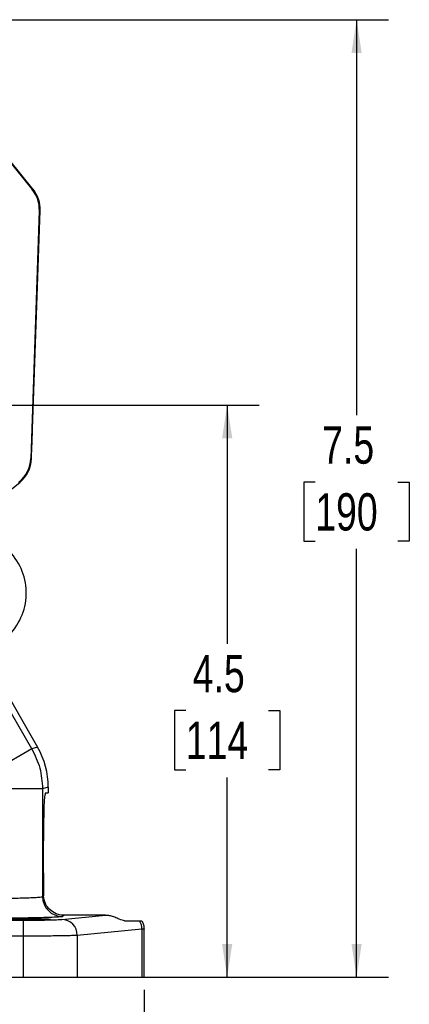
# Model space of a CAD drawing. Header units: inches. Extents: x 0.4 to 16.6, y 0.2 to 10.8.
# Tile 7 of 13: x 6.2 to 7.8, y 4 to 7.9. Entities that reach past the tile are written whole.
import ezdxf

# ---------------------------------------------------------------- set-up
doc = ezdxf.new("R2010")
doc.units = ezdxf.units.IN
doc.header["$MEASUREMENT"] = 0
doc.layers.add('SLD-0', color=7, linetype='Continuous', lineweight=25)
doc.styles.add('SLDTEXTSTYLE0', font='TXT', dxfattribs={"width": 0.75})
doc.dimstyles.new('SLDDIMSTYLE0', dxfattribs={"dimtxt": 0.145833, "dimasz": 0.13, "dimexe": 0, "dimexo": 0.0625, "dimgap": 0.036458, "dimtad": 0, "dimtih": 1, "dimtoh": 1, "dimdec": 1, "dimlfac": 2, "dimrnd": 1e-09, "dimzin": 12, "dimdsep": 46, "dimtxsty": 'SLDTEXTSTYLE0', "dimsah": 1, "dimcen": 0.09, "dimadec": 0, "dimazin": 3, "dimtfac": 1, "dimtdec": 1, "dimtofl": 0, "dimtmove": 0, "dimatfit": 3, "dimfxl": 0, "dimfrac": 2, "dimtolj": 1, "dimtzin": 12, "dimarcsym": 0})

# ---------------------------------------------------------------- blocks, each defined once
blk = doc.blocks.new('_D')
at = {"layer": 'SLD-0', "color": 7}
for p, q in [((5.5436, 7.8605), (7.6817, 7.8605)), ((7.5567, 7.8605), (7.5567, 6.3144)), ((7.3951, 6.0531), (7.3507, 6.0531)), ((7.3507, 6.0531), (7.3507, 5.8214)), ((7.7184, 6.0531), (7.7627, 6.0531)), ((7.7627, 6.0531), (7.7627, 5.8214)), ((7.3507, 5.8214), (7.3951, 5.8214)), ((7.7627, 5.8214), (7.7184, 5.8214)), ((7.5567, 4.1177), (7.5567, 5.7918)), ((6.5148, 4.1177), (7.6817, 4.1177))]:
    blk.add_line(p, q, dxfattribs=at)
for points in [[(7.5567, 7.8605), (7.5367, 7.7305), (7.5767, 7.7305)], [(7.5567, 4.1177), (7.5767, 4.2477), (7.5367, 4.2477)]]:
    blk.add_solid(points, dxfattribs=at)
at = {"layer": 'SLD-0', "color": 7, "char_height": 0.14583, "attachment_point": 1, "style": 'SLDTEXTSTYLE0'}
for s, insert in [('7.5', (7.4221, 6.2707)), ('190', (7.3951, 6.0094))]:
    blk.add_mtext(s, dxfattribs=dict(at, insert=insert))
blk = doc.blocks.new('_D_2')
at = {"layer": 'SLD-0', "color": 7}
for p, q in [((4.7592, 4.1825), (4.7592, 3.5541)), ((6.726, 4.0677), (6.726, 3.5541)), ((4.7592, 3.6791), (5.4753, 3.6791)), ((5.6473, 3.6791), (5.6029, 3.6791)), ((5.6029, 3.6791), (5.6029, 3.4474)), ((5.9706, 3.6791), (6.0149, 3.6791)), ((6.0149, 3.6791), (6.0149, 3.4474)), ((6.726, 3.6791), (6.1426, 3.6791)), ((5.6029, 3.4474), (5.6473, 3.4474)), ((6.0149, 3.4474), (5.9706, 3.4474))]:
    blk.add_line(p, q, dxfattribs=at)
for points in [[(4.7592, 3.6791), (4.8892, 3.6591), (4.8892, 3.6991)], [(6.726, 3.6791), (6.596, 3.6991), (6.596, 3.6591)]]:
    blk.add_solid(points, dxfattribs=at)
at = {"layer": 'SLD-0', "color": 7, "char_height": 0.14583, "attachment_point": 1, "style": 'SLDTEXTSTYLE0'}
for s, insert in [('3.9', (5.6743, 3.8966)), ('100', (5.6473, 3.6353))]:
    blk.add_mtext(s, dxfattribs=dict(at, insert=insert))
blk = doc.blocks.new('_D_3')
at = {"layer": 'SLD-0', "color": 7}
for p, q in [((5.7186, 6.3541), (7.1759, 6.3541)), ((7.0509, 6.3541), (7.0509, 5.4212)), ((6.8892, 5.1599), (6.8449, 5.1599)), ((6.8449, 5.1599), (6.8449, 4.9282)), ((7.2125, 5.1599), (7.2569, 5.1599)), ((7.2569, 5.1599), (7.2569, 4.9282)), ((6.8449, 4.9282), (6.8892, 4.9282)), ((7.2569, 4.9282), (7.2125, 4.9282)), ((7.0509, 4.1177), (7.0509, 4.8986)), ((6.5148, 4.1177), (7.1759, 4.1177))]:
    blk.add_line(p, q, dxfattribs=at)
for points in [[(7.0509, 6.3541), (7.0309, 6.2241), (7.0709, 6.2241)], [(7.0509, 4.1177), (7.0709, 4.2477), (7.0309, 4.2477)]]:
    blk.add_solid(points, dxfattribs=at)
at = {"layer": 'SLD-0', "color": 7, "char_height": 0.14583, "attachment_point": 1, "style": 'SLDTEXTSTYLE0'}
for s, insert in [('4.5', (6.9163, 5.3775)), ('114', (6.8892, 5.1162))]:
    blk.add_mtext(s, dxfattribs=dict(at, insert=insert))

msp = doc.modelspace()

# ---------------------------------------------------------------- linework, layer by layer
at = {"color": 7, "linetype": 'Continuous', "lineweight": 25}
for p, q in [((5.901, 7.6753), (6.2889, 7.1962)), ((6.2924, 7.1973), (5.9028, 7.6784)), ((6.2889, 7.1962), (6.2924, 7.1973)), ((6.3167, 7.1132), (6.2829, 6.1457)), ((6.2903, 6.2604), (6.3202, 7.1143)), ((6.3202, 7.1143), (6.3167, 7.1132)), ((6.2863, 6.1441), (6.288, 6.1933)), ((6.2829, 6.1457), (6.2863, 6.1441)), ((6.2029, 6.0212), (6.24, 6.0513)), ((6.24, 6.0513), (6.2367, 6.053)), ((6.2874, 5.0101), (6.1311, 5.2809)), ((6.1556, 5.2833), (6.3099, 5.0162)), ((6.2874, 5.0101), (6.1252, 4.9165)), ((6.3099, 5.0162), (6.2874, 5.0101)), ((6.3292, 4.854), (6.1419, 4.854)), ((6.3517, 4.8601), (6.3292, 4.854)), ((6.3292, 4.854), (6.3292, 4.4327)), ((6.3517, 4.8601), (6.3517, 4.8377)), ((6.3407, 4.8377), (6.3517, 4.8377)), ((6.3325, 4.5252), (6.3325, 4.6502)), ((6.3292, 4.4327), (6.3335, 4.4352)), ((6.4046, 4.3434), (6.5749, 4.3593)), ((6.4148, 4.3593), (6.4072, 4.3547)), ((6.5749, 4.3593), (6.4148, 4.3593)), ((5.2741, 4.3403), (6.253, 4.3403)), ((6.253, 4.3403), (6.253, 4.2779)), ((6.6502, 4.3377), (6.7085, 4.3377)), ((6.253, 4.2779), (5.2741, 4.2779)), ((6.253, 4.2779), (6.253, 4.1177)), ((6.7178, 4.3046), (6.4648, 4.2809)), ((6.4648, 4.2809), (6.4648, 4.1177)), ((6.726, 4.3057), (6.7178, 4.3046)), ((6.7178, 4.3046), (6.7178, 4.1177)), ((6.726, 4.1177), (6.726, 4.3059)), ((3.2654, 4.1177), (6.253, 4.1177)), ((6.253, 4.1177), (6.4648, 4.1177)), ((6.4648, 4.1177), (6.7178, 4.1177)), ((6.7178, 4.1177), (6.726, 4.1177))]:
    msp.add_line(p, q, dxfattribs=at)
for centre, radius, start, end in [((6.0312, 5.6197), 0.2345, 310.3486, 40.8759), ((6.4073, 4.4328), 0.0781, 180.0591, 269.9059), ((6.403, 4.2815), 0.0619, 359.4236, 88.4406), ((6.6533, 4.3042), 0.0646, 0.3487, 31.2813)]:
    msp.add_arc(centre, radius, start, end, dxfattribs=at)
for centre, major_axis, ratio, start_param, end_param in [((6.1918, 7.1175), (-0.1186, -0.0397), 0.999826, 2.783857, 3.499328), ((6.1952, 7.1187), (0.1186, 0.0397), 0.99991, 5.92545, 6.640921), ((6.158, 6.1501), (-0.1119, 0.0558), 0.999816, 2.714056, 3.569129), ((6.1613, 6.1484), (0.1119, -0.0558), 0.999904, 5.855649, 6.710722), ((6.0389, 4.8599), (0.3022, 0.081), 0.99898, 6.021641, 6.54473), ((6.3407, 4.6502), (0, 0.1875), 0.043661, 0, 1.570796), ((6.3407, 4.5252), (0, 0.1875), 0.043661, 1.570796, 2.071341)]:
    msp.add_ellipse(centre, major_axis=major_axis, ratio=ratio, start_param=start_param, end_param=end_param, dxfattribs=at)
msp.add_ellipse((6.2552, 4.3442), major_axis=(0.1055, 0), ratio=0.026186, dxfattribs=at)
for points, knots in [([(6.288, 6.1933), (6.2884, 6.2057), (6.2892, 6.228), (6.29, 6.2504), (6.2903, 6.2604)], [0, 0, 0, 0, 0.55287, 1, 1, 1, 1]), ([(6.1419, 4.426), (6.1534, 4.426), (6.1766, 4.4261), (6.2107, 4.4265), (6.2432, 4.4271), (6.2672, 4.4278), (6.2839, 4.4284), (6.2951, 4.4289), (6.3053, 4.4295), (6.3156, 4.4303), (6.3255, 4.4313), (6.3279, 4.4322), (6.3292, 4.4327)], [0, 0, 0, 0, 0.120101, 0.243423, 0.369968, 0.499743, 0.560041, 0.623423, 0.689889, 0.759437, 0.863804, 1, 1, 1, 1]), ([(6.4148, 4.3593), (6.4099, 4.3596), (6.3981, 4.3602), (6.3778, 4.3667), (6.357, 4.3804), (6.3385, 4.4033), (6.3351, 4.4247), (6.3335, 4.4352)], [0, 0, 0, 0, 0.1010684, 0.2398809, 0.4839921, 0.746038, 1, 1, 1, 1]), ([(6.4072, 4.3547), (6.4056, 4.3543), (6.4025, 4.3534), (6.3864, 4.3522), (6.3612, 4.351), (6.3267, 4.3499), (6.2849, 4.3491), (6.2385, 4.3485), (6.1902, 4.3481), (6.1577, 4.3481), (6.1419, 4.3481)], [0, 0, 0, 0, 0.1170032, 0.2406148, 0.3690573, 0.5000539, 0.6310417, 0.7594595, 0.8830359, 1, 1, 1, 1]), ([(6.6502, 4.3377), (6.6441, 4.3391), (6.6347, 4.3413), (6.6138, 4.3511), (6.5969, 4.3567), (6.5838, 4.3591), (6.577, 4.3593), (6.5749, 4.3593)], [0, 0, 0, 0, 0.437339, 0.667102, 0.837046, 0.950512, 1, 1, 1, 1]), ([(6.253, 4.3403), (6.2695, 4.3404), (6.3036, 4.3405), (6.3497, 4.3411), (6.3865, 4.3421), (6.3987, 4.3429), (6.4046, 4.3434)], [0, 0, 0, 0, 0.243268, 0.499953, 0.756665, 1, 1, 1, 1]), ([(6.7085, 4.3377), (6.71, 4.3377), (6.7133, 4.3377), (6.7163, 4.3377), (6.7169, 4.3377), (6.7171, 4.3377)], [0, 0, 0, 0, 0.3113829, 0.6541313, 1, 1, 1, 1]), ([(6.7171, 4.3377), (6.7198, 4.3325), (6.7249, 4.3224), (6.7256, 4.3111), (6.726, 4.3057)], [0, 0, 0, 0, 0.517869, 1, 1, 1, 1]), ([(6.4648, 4.2809), (6.4606, 4.2806), (6.4524, 4.2802), (6.4348, 4.2796), (6.4177, 4.2792), (6.4023, 4.279), (6.3729, 4.2785), (6.3239, 4.278), (6.2763, 4.2779), (6.253, 4.2779)], [0, 0, 0, 0, 0.140209, 0.270412, 0.3517, 0.42853, 0.500902, 0.754988, 1, 1, 1, 1])]:
    msp.add_open_spline(points, degree=3, knots=knots, dxfattribs=at)
msp.add_open_spline([(6.2874, 5.0101), (6.2995, 4.9855), (6.3237, 4.9362), (6.3274, 4.8814), (6.3292, 4.854)], degree=3, dxfattribs=at)

# ---------------------------------------------------------------- dimensions: what is measured, and where the dimension line sits
at = {"layer": 'SLD-0', "color": 7}
for base, p1, picture, middle in [((7.5567, 4.1177), (5.4936, 7.8605), '_D', (7.5567, 6.0531)), ((7.0509, 4.1177), (5.6686, 6.3541), '_D_3', (7.0509, 5.1599))]:
    dim = msp.add_linear_dim(base=base, p1=p1, p2=(6.4648, 4.1177), angle=90, dimstyle='SLDDIMSTYLE0', dxfattribs=at)
    dim.commit()
    dim.dimension.update_dxf_attribs({"geometry": picture, "text_midpoint": middle, "dimtype": 160})
dim = msp.add_linear_dim(base=(4.7592, 3.6791), p1=(6.726, 4.1177), p2=(4.7592, 4.2325), dimstyle='SLDDIMSTYLE0', dxfattribs=at)
dim.commit()
dim.dimension.update_dxf_attribs({"geometry": '_D_2', "text_midpoint": (5.8089, 3.6791), "dimtype": 160})

doc.saveas('drawing.dxf')
